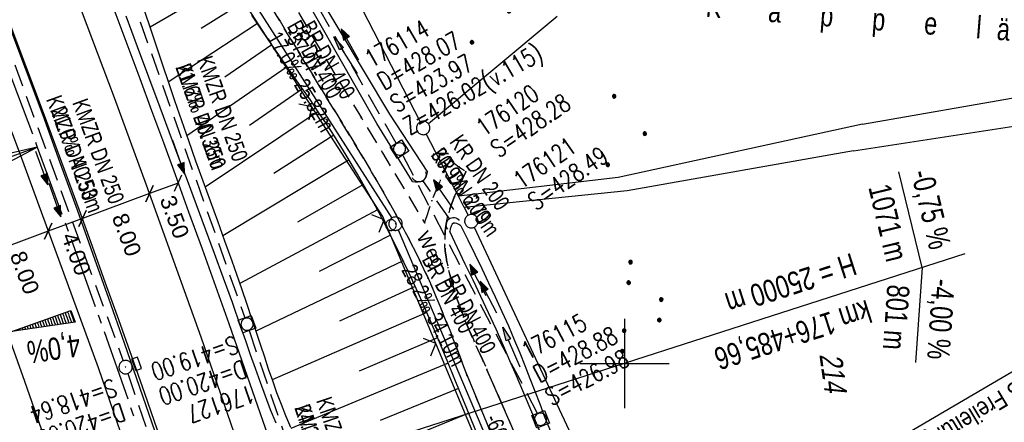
# Model space of a CAD drawing. Extents: x 508886 to 509272, y 449452 to 450225.
# Tile 41 of 45: x 509032 to 509142, y 450093 to 450138. Entities that reach past the tile are written whole.
import ezdxf
from ezdxf.enums import TextEntityAlignment as Align

# ---------------------------------------------------------------- set-up
doc = ezdxf.new("R2010")
doc.units = 0
doc.header["$LTSCALE"] = 10
doc.header["$MEASUREMENT"] = 0
for name, pattern in [('ACHSE', [5.5, 4, -0.5, 0.5, -0.5]), ('AUSGEZOGEN', [0]), ('LT00', [0]), ('LT11', [0.3, 0.2, -0.1]), ('STRICHLINIE2', [0.375, 0.25, -0.125])]:
    doc.linetypes.add(name, pattern=pattern)
doc.layers.get('0').update_dxf_attribs({"linetype": 'LT00'})
for name, color, linetype in [('--EK_FBR', 250, 'LT00'), ('--EK_Halt-Pfeil', 4, 'LT00'), ('--EK_Haltung', 7, 'STRICHLINIE2'), ('--EK_Haltung-Text', 140, 'LT00'), ('--EK_Schacht-Text', 5, 'LT00'), ('--EL_DFK_AB_L', 21, 'LT00'), ('--EL_DFK_AB_P', 7, 'LT00'), ('--EL_Halt-Pfeil', 4, 'LT00'), ('--EL_Haltung', 182, 'STRICHLINIE2'), ('--EL_Haltung-Text', 182, 'LT00'), ('-AX-093', 35, 'ACHSE'), ('-EL-93-1', 250, 'LT00'), ('-GRA-40O', 11, 'Continuous'), ('-QUE-40W', 11, 'Continuous'), ('ABSTAND', 8, 'LT00'), ('BEMAßUNG', 255, 'Continuous'), ('DFK_AB_L', 21, 'LT00'), ('DFK_AB_P', 7, 'LT00'), ('DFK_BES-NAME', 255, 'LT00'), ('DFK_FLUR_NR', 250, 'LT00'), ('DFK_GZPKT', 250, 'LT00'), ('DFK_KATASTER', 250, 'LT00'), ('DFK_NUTZUNG', 250, 'LT00'), ('DFK_VERMPKT', 252, 'LT00'), ('FELDWEG_TEXT', 250, 'Continuous'), ('PFEIL', 140, 'AUSGEZOGEN'), ('STROM_FREILTG', 80, 'STROMFREILEITUNG'), ('STROM_TEXT', 80, 'Continuous'), ('V123_AFBR_BAB', 250, 'LT00'), ('V123_BOESCH', 250, 'LT00'), ('V123_BOSCHUNG', 250, 'LT00'), ('V123_FELDWEG', 250, 'LT11'), ('V123_GRABEN', 250, 'LT00'), ('V123_H_BORD', 8, 'LT00'), ('V123_KA_MULD', 182, 'LT00'), ('V123_KA_PRUF', 182, 'LT00'), ('V123_LD_MARK', 250, 'LT00'), ('V123_RASTER', 250, 'LT00'), ('V123_SINKK', 182, 'LT00'), ('V123_UK_DURCH', 182, 'LT00'), ('V123_ZAUN', 40, 'LT00'), ('WASSERLTG_TEXT', 130, 'Continuous')]:
    doc.layers.add(name, color=color, linetype=linetype)
doc.styles.add('Arial', font='ARIAL.TTF')
doc.styles.add('Beschrift', font='ARIAL.TTF')
doc.styles.add('Haltungsbeschriftung', font='ARIAL.TTF', dxfattribs={"width": 0.75})
doc.styles.add('schachtbeschriftung', font='romans.shx', dxfattribs={"width": 0.75, "height": 2})
doc.styles.get("Standard").update_dxf_attribs({"font": 'ARIAL.TTF'})
doc.styles.add('Strom', font='txt-alt.shx')
doc.styles.add('Versorgungsltg', font='ARIAL.TTF', dxfattribs={"width": 0.8, "height": 2})
doc.linetypes.add('STROMFREILEITUNG', pattern='A,12.7,-5.5,["xx",Strom,S=2.5,R=0,X=-2.6,Y=-0.85],-4.35', length=22.55)

# ---------------------------------------------------------------- blocks, each defined once
blk = doc.blocks.new('SYMB7010')
at = {"color": 0, "linetype": 'ByBlock'}
for points in [[(-0.031408, 0.499213), (-0.093728, 0.49134), (-0.15457, 0.475719), (-0.212975, 0.452595), (-0.268021, 0.422333), (-0.31884, 0.385411), (-0.36463, 0.342411), (-0.40467, 0.29401), (-0.438329, 0.240973), (-0.465074, 0.184136), (-0.484486, 0.124395), (-0.496256, 0.062692), (-0.5002, 0)], [(-0.5002, 0), (-0.496256, -0.062692), (-0.484486, -0.124395), (-0.465075, -0.184136), (-0.438329, -0.240973), (-0.404671, -0.29401), (-0.36463, -0.342411), (-0.31884, -0.385411), (-0.268021, -0.422333), (-0.212975, -0.452595), (-0.154571, -0.475719), (-0.093728, -0.49134), (-0.031408, -0.499213), (0.031408, -0.499213)], [(0.5002, 0), (0.496256, 0.062692), (0.484485, 0.124395), (0.465074, 0.184136), (0.438329, 0.240973), (0.40467, 0.29401), (0.36463, 0.342411), (0.31884, 0.385411), (0.268021, 0.422333), (0.212975, 0.452595), (0.15457, 0.475719), (0.093728, 0.49134), (0.031408, 0.499213), (-0.031408, 0.499213)], [(0.031408, -0.499213), (0.093728, -0.491341), (0.15457, -0.475719), (0.212975, -0.452595), (0.268021, -0.422333), (0.31884, -0.385411), (0.36463, -0.342411), (0.404671, -0.294011), (0.438329, -0.240974), (0.465075, -0.184136), (0.484486, -0.124395), (0.496256, -0.062692), (0.500201, 0)]]:
    blk.add_lwpolyline(points, dxfattribs=at)
blk = doc.blocks.new('Ackerland3')
at = {"layer": 'DFK_NUTZUNG', "color": 0, "linetype": 'ByBlock'}
for p, q in [((-0.15, 2.66), (-0.15, 2.4)), ((-0.1, 2.36), (-0.1, 2.7)), ((-0.05, 2.72), (-0.05, 2.34)), ((0, 2.33), (0, 2.73)), ((0.05, 2.72), (0.05, 2.34)), ((0.1, 2.36), (0.1, 2.7)), ((0.15, 2.66), (0.15, 2.4)), ((0.2, 2.53), (0.2, 2.53)), ((-3.95, -1.44), (-3.95, -1.1)), ((-3.9, -1.07), (-3.9, -1.46)), ((-3.85, -1.46), (-3.85, -1.07)), ((-3.8, -1.07), (-3.8, -1.46)), ((-3.75, -1.44), (-3.75, -1.1)), ((3.75, -1.44), (3.75, -1.1)), ((3.8, -1.07), (3.8, -1.46)), ((3.85, -1.46), (3.85, -1.07)), ((3.9, -1.07), (3.9, -1.46)), ((3.95, -1.44), (3.95, -1.1)), ((-4, -1.14), (-4, -1.4)), ((-3.7, -1.14), (-3.7, -1.4)), ((-3.65, -1.27), (-3.65, -1.26)), ((3.7, -1.14), (3.7, -1.4)), ((4, -1.14), (4, -1.4)), ((4.05, -1.27), (4.05, -1.26))]:
    blk.add_line(p, q, dxfattribs=at)
for points in [[(0.2, 2.53), (0.18, 2.62), (0.12, 2.69), (0.04, 2.73), (-0.04, 2.73), (-0.12, 2.69), (-0.18, 2.62), (-0.2, 2.53), (-0.18, 2.45), (-0.12, 2.38), (-0.04, 2.34), (0.04, 2.34), (0.12, 2.38), (0.18, 2.45), (0.2, 2.53)], [(-3.65, -1.27), (-3.67, -1.18), (-3.73, -1.11), (-3.81, -1.07), (-3.89, -1.07), (-3.97, -1.11), (-4.03, -1.18), (-4.05, -1.27)], [(4.05, -1.27), (4.03, -1.18), (3.97, -1.11), (3.89, -1.07), (3.81, -1.07), (3.73, -1.11), (3.67, -1.18), (3.65, -1.27)], [(-4.05, -1.27), (-4.03, -1.35), (-3.97, -1.42), (-3.89, -1.46), (-3.81, -1.46), (-3.73, -1.42), (-3.67, -1.35), (-3.65, -1.27)], [(3.65, -1.27), (3.67, -1.35), (3.73, -1.42), (3.81, -1.46), (3.89, -1.46), (3.97, -1.42), (4.03, -1.35), (4.05, -1.27)]]:
    blk.add_lwpolyline(points, dxfattribs=at)
blk = doc.blocks.new('SYMB7111')
at = {"color": 0, "linetype": 'ByBlock'}
for p, q in [((-0.13, 0.202919), (-0.13, 0.177081)), ((-0.125, 0.172895), (-0.125, 0.207105)), ((-0.12, 0.209164), (-0.12, 0.170836)), ((-0.115, 0.170204), (-0.115, 0.209796)), ((-0.11, 0.209164), (-0.11, 0.170836)), ((-0.105, 0.172895), (-0.105, 0.207105)), ((-0.1, 0.202919), (-0.1, 0.177081)), ((-0.095, 0.189874), (-0.095, 0.190146)), ((0.1, 0.202919), (0.1, 0.177081)), ((0.105, 0.172895), (0.105, 0.207105)), ((0.11, 0.209164), (0.11, 0.170836)), ((0.115, 0.170204), (0.115, 0.209796)), ((0.12, 0.209164), (0.12, 0.170836)), ((0.125, 0.172895), (0.125, 0.207105)), ((0.13, 0.202919), (0.13, 0.177081)), ((0.135, 0.189874), (0.135, 0.190146)), ((-0.515, -0.177081), (-0.515, -0.202919)), ((-0.51, -0.207105), (-0.51, -0.172895)), ((-0.505, -0.170836), (-0.505, -0.209164)), ((-0.5, -0.209796), (-0.5, -0.170204)), ((-0.495, -0.170836), (-0.495, -0.209164)), ((-0.49, -0.207105), (-0.49, -0.172895)), ((-0.485, -0.177081), (-0.485, -0.202919)), ((-0.48, -0.190126), (-0.48, -0.189854)), ((-0.285, -0.177081), (-0.285, -0.202919)), ((-0.28, -0.207105), (-0.28, -0.172895)), ((-0.275, -0.170836), (-0.275, -0.209164)), ((-0.27, -0.209796), (-0.27, -0.170204)), ((-0.265, -0.170836), (-0.265, -0.209164)), ((-0.26, -0.207105), (-0.26, -0.172895)), ((-0.255, -0.177081), (-0.255, -0.202919)), ((-0.25, -0.190126), (-0.25, -0.189854)), ((0.255, -0.177081), (0.255, -0.202919)), ((0.26, -0.207105), (0.26, -0.172895)), ((0.265, -0.170836), (0.265, -0.209164)), ((0.27, -0.209796), (0.27, -0.170204)), ((0.275, -0.170836), (0.275, -0.209164)), ((0.28, -0.207105), (0.28, -0.172895)), ((0.285, -0.177081), (0.285, -0.202919)), ((0.29, -0.190126), (0.29, -0.189854)), ((0.485, -0.177081), (0.485, -0.202919)), ((0.49, -0.207105), (0.49, -0.172895)), ((0.495, -0.170836), (0.495, -0.209164)), ((0.5, -0.209796), (0.5, -0.170204)), ((0.505, -0.170836), (0.505, -0.209164)), ((0.51, -0.207105), (0.51, -0.172895)), ((0.515, -0.177081), (0.515, -0.202919)), ((0.52, -0.190126), (0.52, -0.189854))]:
    blk.add_line(p, q, dxfattribs=at)
for points in [[(-0.095, 0.19), (-0.096981, 0.198678), (-0.10253, 0.205637), (-0.11055, 0.209499), (-0.11945, 0.209499), (-0.12747, 0.205637), (-0.133019, 0.198678), (-0.135, 0.19), (-0.133019, 0.181322), (-0.12747, 0.174363), (-0.11945, 0.170501), (-0.11055, 0.170501), (-0.10253, 0.174363), (-0.096981, 0.181322), (-0.095, 0.19)], [(0.135, 0.19), (0.133019, 0.198678), (0.12747, 0.205637), (0.11945, 0.209499), (0.11055, 0.209499), (0.10253, 0.205637), (0.096981, 0.198678), (0.095, 0.19), (0.096981, 0.181322), (0.10253, 0.174363), (0.11055, 0.170501), (0.11945, 0.170501), (0.12747, 0.174363), (0.133019, 0.181322), (0.135, 0.19)], [(-0.48, -0.19), (-0.481981, -0.181322), (-0.48753, -0.174363), (-0.49555, -0.170501), (-0.50445, -0.170501), (-0.51247, -0.174363), (-0.518019, -0.181322), (-0.52, -0.19), (-0.518019, -0.198678), (-0.51247, -0.205637), (-0.50445, -0.209499), (-0.49555, -0.209499), (-0.48753, -0.205637), (-0.481981, -0.198678), (-0.48, -0.19)], [(-0.25, -0.19), (-0.251981, -0.181322), (-0.25753, -0.174363), (-0.26555, -0.170501), (-0.27445, -0.170501), (-0.28247, -0.174363), (-0.288019, -0.181322), (-0.29, -0.19), (-0.288019, -0.198678), (-0.28247, -0.205637), (-0.27445, -0.209499), (-0.26555, -0.209499), (-0.25753, -0.205637), (-0.251981, -0.198678), (-0.25, -0.19)], [(0.29, -0.19), (0.288019, -0.181322), (0.28247, -0.174363), (0.27445, -0.170501), (0.26555, -0.170501), (0.25753, -0.174363), (0.251981, -0.181322), (0.25, -0.19), (0.251981, -0.198678), (0.25753, -0.205637), (0.26555, -0.209499), (0.27445, -0.209499), (0.28247, -0.205637), (0.288019, -0.198678), (0.29, -0.19)], [(0.52, -0.19), (0.518019, -0.181322), (0.51247, -0.174363), (0.50445, -0.170501), (0.49555, -0.170501), (0.48753, -0.174363), (0.481981, -0.181322), (0.48, -0.19), (0.481981, -0.198678), (0.48753, -0.205637), (0.49555, -0.209499), (0.50445, -0.209499), (0.51247, -0.205637), (0.518019, -0.198678), (0.52, -0.19)]]:
    blk.add_lwpolyline(points, dxfattribs=at)
blk = doc.blocks.new('SYMB0003')
at = {"color": 0, "linetype": 'ByBlock'}
for p, q in [((-0.015712, 0), (0.010166, 0.012015)), ((0, -0.021257), (-0.015712, 0)), ((0.010166, 0.012015), (0, -0.021257))]:
    blk.add_line(p, q, dxfattribs=at)
for points in [[(-0.031395, 0.499013), (-0.093691, 0.491144), (-0.154509, 0.475528), (-0.21289, 0.452414), (-0.267913, 0.422164), (-0.318712, 0.385257), (-0.364484, 0.342274), (-0.404509, 0.293893), (-0.438154, 0.240877), (-0.464888, 0.184062), (-0.484292, 0.124345), (-0.496058, 0.062667), (-0.5, 0)], [(-0.5, 0), (-0.496058, -0.062667), (-0.484292, -0.124345), (-0.464888, -0.184062), (-0.438154, -0.240877), (-0.404509, -0.293893), (-0.364485, -0.342274), (-0.318712, -0.385257), (-0.267914, -0.422164), (-0.21289, -0.452414), (-0.154509, -0.475529), (-0.093691, -0.491144), (-0.031395, -0.499014), (0.031395, -0.499014)], [(0.5, 0), (0.496057, 0.062667), (0.484292, 0.124345), (0.464888, 0.184062), (0.438153, 0.240877), (0.404509, 0.293893), (0.364484, 0.342274), (0.318712, 0.385257), (0.267913, 0.422164), (0.21289, 0.452414), (0.154509, 0.475528), (0.093691, 0.491144), (0.031395, 0.499013), (-0.031395, 0.499013)], [(0.031395, -0.499014), (0.093691, -0.491144), (0.154509, -0.475529), (0.21289, -0.452414), (0.267914, -0.422164), (0.318712, -0.385257), (0.364485, -0.342274), (0.404509, -0.293893), (0.438154, -0.240877), (0.464889, -0.184062), (0.484292, -0.124345), (0.496058, -0.062667), (0.5, 0)]]:
    blk.add_lwpolyline(points, dxfattribs=at)
blk = doc.blocks.new('SYMB18')
at = {"color": 0, "linetype": 'ByBlock'}
for p, q in [((1, 0.13), (0, 0)), ((0.923077, 0.12), (1, 0.12)), ((0.000669, 0), (1, 0)), ((0.307692, 0.04), (1, 0.04)), ((0.615385, 0.08), (1, 0.08)), ((0.307692, -0.04), (1, -0.04)), ((0.615385, -0.08), (1, -0.08)), ((0.923077, -0.12), (1, -0.12))]:
    blk.add_line(p, q, dxfattribs=at)
at = {"color": 0, "linetype": 'ByBlock', "flags": 128}
blk.add_lwpolyline([(0, 0), (1, -0.13), (1, 0.13)], dxfattribs=at)
blk = doc.blocks.new('SYMB0011')
at = {"color": 0, "linetype": 'ByBlock'}
for p, q in [((0.5, 0), (-0.5, 0)), ((0, 0.5), (0, -0.5))]:
    blk.add_line(p, q, dxfattribs=at)
blk = doc.blocks.new('SYMB0024')
at = {"color": 0, "linetype": 'ByBlock'}
for p, q in [((-0.5, 0.5), (0, 0)), ((0, 0), (0.5, 0.5))]:
    blk.add_line(p, q, dxfattribs=at)
blk = doc.blocks.new('_Oblique')
at = {"color": 0, "linetype": 'ByBlock', "lineweight": -2}
blk.add_line((-0.5, -0.5), (0.5, 0.5), dxfattribs=at)
blk = doc.blocks.new('Pfreil3')
at = {"layer": 'PFEIL'}
blk.add_hatch(color=256, dxfattribs=at).paths.add_polyline_path([(-1.55, 0.27), (-1.55, -0.27), (0, 0)])
for p, q in [((-1.55, 0), (-4.83, 0)), ((-1.55, -0.27), (-1.55, 0.27)), ((-1.55, 0.27), (0, 0)), ((0, 0), (-1.55, -0.27))]:
    blk.add_line(p, q, dxfattribs=at)
blk = doc.blocks.new('SYMB1210')
at = {"color": 0, "linetype": 'ByBlock'}
blk.add_line((0.018815, -0.179014), (0.055623, -0.17119), dxfattribs=at)
for points in [[(-0.2, -0.2), (-0.2, 0.2), (0.2, 0.2), (0.2, -0.2), (-0.2, -0.2)], [(0.018815, 0.179014), (-0.018815, 0.179014), (-0.055623, 0.17119), (-0.09, 0.155885), (-0.120444, 0.133766), (-0.145623, 0.105801), (-0.164438, 0.073213), (-0.176067, 0.037424), (-0.18, 0)], [(-0.18, 0), (-0.176067, -0.037424), (-0.164438, -0.073213), (-0.145623, -0.105801), (-0.120444, -0.133766), (-0.09, -0.155885), (-0.055623, -0.17119), (-0.018815, -0.179014), (0.018815, -0.179014)], [(0.18, 0), (0.176067, 0.037424), (0.164438, 0.073213), (0.145623, 0.105801), (0.120444, 0.133766), (0.09, 0.155885), (0.055623, 0.17119), (0.018815, 0.179014)], [(0.055623, -0.17119), (0.09, -0.155885), (0.120444, -0.133766), (0.145623, -0.105801), (0.164438, -0.073213), (0.176067, -0.037424), (0.18, 0)]]:
    blk.add_lwpolyline(points, dxfattribs=at)
blk = doc.blocks.new('SYMB0652')
at = {"color": 0, "linetype": 'ByBlock'}
blk.add_lwpolyline([(-0.15, -0.075), (0.15, -0.075), (0.15, 0.075), (-0.15, 0.075), (-0.15, -0.075)], dxfattribs=at)
blk = doc.blocks.new('SYMB1107')
at = {"color": 0, "linetype": 'ByBlock'}
for points in [[(-0.2, 0), (-0.196157, 0.039018), (-0.184776, 0.076537), (-0.166294, 0.111114), (-0.141421, 0.141421), (-0.111114, 0.166294), (-0.076537, 0.184776), (-0.039018, 0.196157), (0, 0.2)], [(0, 0.2), (0.039018, 0.196157), (0.076537, 0.184776), (0.111114, 0.166294), (0.141421, 0.141421), (0.166294, 0.111114), (0.184776, 0.076537), (0.196157, 0.039018), (0.2, 0)]]:
    blk.add_lwpolyline(points, dxfattribs=at)
blk = doc.blocks.new('SYMB0070')
at = {"color": 0, "linetype": 'ByBlock'}
for p, q in [((-0.5, 0), (0.2, 0)), ((0.5, 0), (0.2, 0.1)), ((0.2, 0.1), (0.2, 0)), ((0.468, 0), (0.21, 0.086)), ((0.21, 0.086), (0.21, -0.086)), ((0.21, -0.086), (0.468, 0)), ((0.22, -0.072), (0.437, 0)), ((0.23, -0.058), (0.405, 0)), ((0.24, -0.045), (0.374, 0)), ((0.342, 0), (0.25, 0.031)), ((0.25, 0.031), (0.25, -0.031)), ((0.25, -0.031), (0.342, 0)), ((0.26, -0.017), (0.31, 0)), ((0.27, -0.003), (0.279, 0))]:
    blk.add_line(p, q, dxfattribs=at)
for points in [[(0.2, 0), (0.2, -0.1), (0.5, 0)], [(0.437, 0), (0.22, 0.072), (0.22, -0.072)], [(0.405, 0), (0.23, 0.058), (0.23, -0.058)], [(0.374, 0), (0.24, 0.045), (0.24, -0.045)], [(0.31, 0), (0.26, 0.017), (0.26, -0.017)], [(0.279, 0), (0.27, 0.003), (0.27, -0.003)]]:
    blk.add_lwpolyline(points, dxfattribs=at)

msp = doc.modelspace()

# ---------------------------------------------------------------- hatches: boundary and pattern name
at = {"layer": '-QUE-40W'}
h = msp.add_hatch(dxfattribs=at)
h.set_pattern_fill('LT_0', color=256, scale=0.3, angle=-70.3981, style=0, pattern_type=2)
h.set_pattern_definition([(289.60189485, (0.71883, 0.34256), (0.28261390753, 0.1006448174), [0.3])])
h.paths.add_polyline_path([(509031.54, 450103.58), (509038.14, 450105.92), (509038.61, 450104.61)])

# ---------------------------------------------------------------- linework, layer by layer
at = {"layer": '--EK_FBR', "linetype": 'LT11', "flags": 128}
for points in [[(509078.76, 450212.3), (509078.41, 450211.74), (509077.85, 450210.93), (509077.24, 450210.14), (509076.6, 450209.39), (509075.91, 450208.66), (509075.2, 450207.96), (509074.39, 450207.22), (509073.56, 450206.52), (509072.7, 450205.85), (509071.83, 450205.2), (509070.95, 450204.56), (509070.07, 450203.94), (509069.18, 450203.31), (509068.3, 450202.68), (509067.43, 450202.05), (509066.57, 450201.39), (509065.73, 450200.72), (509064.68, 450199.8), (509063.66, 450198.84), (509062.67, 450197.84), (509061.72, 450196.81), (509060.8, 450195.74), (509059.91, 450194.65), (509059.04, 450193.53), (509058.19, 450192.39), (509057.28, 450191.1), (509056.39, 450189.79), (509055.54, 450188.45), (509054.73, 450187.1), (509053.97, 450185.72), (509053.26, 450184.32), (509052.6, 450182.89), (509052, 450181.44), (509051.46, 450179.97), (509050.95, 450178.35), (509050.53, 450176.7), (509050.18, 450175.03), (509049.92, 450173.34), (509049.74, 450171.64), (509049.64, 450169.94), (509049.63, 450168.23), (509049.72, 450166.44), (509049.89, 450164.66), (509050.15, 450162.89), (509050.5, 450161.14), (509050.94, 450159.4), (509051.45, 450157.69), (509052.04, 450156), (509052.53, 450154.74), (509053.07, 450153.5), (509053.64, 450152.26), (509054.23, 450151.05), (509054.85, 450149.84), (509055.49, 450148.64), (509056.15, 450147.45), (509056.49, 450146.84), (509056.82, 450146.27), (509057.97, 450144.25), (509059.14, 450142.25), (509060.32, 450140.26), (509061.51, 450138.27), (509062.71, 450136.29), (509063.92, 450134.31), (509065.13, 450132.33), (509066.34, 450130.36), (509067.55, 450128.38), (509068.76, 450126.4), (509069.76, 450124.75), (509070.76, 450123.09), (509071.74, 450121.43), (509072.71, 450119.77), (509073.67, 450118.09), (509074.6, 450116.4), (509075.51, 450114.7), (509076.39, 450112.99), (509077.24, 450111.26), (509078.05, 450109.52), (509078.73, 450107.99), (509079.38, 450106.44), (509080.01, 450104.89), (509080.63, 450103.33), (509081.23, 450101.77), (509081.82, 450100.2), (509082.41, 450098.63), (509089.18, 450082.24), (509097.57, 450063.22)], [(509081.9, 450212.74), (509081.8, 450212.55), (509081.28, 450211.68), (509080.72, 450210.84), (509080.11, 450210.03), (509079.47, 450209.25), (509078.79, 450208.49), (509078.1, 450207.75), (509077.38, 450207.03), (509076.65, 450206.33), (509075.7, 450205.44), (509074.74, 450204.57), (509073.78, 450203.71), (509072.81, 450202.86), (509071.84, 450202.02), (509070.88, 450201.17), (509069.92, 450200.32), (509068.96, 450199.46), (509068.02, 450198.59), (509066.38, 450197.01), (509064.78, 450195.39), (509063.23, 450193.71), (509061.71, 450192), (509060.23, 450190.24), (509059.41, 450189.23), (509058.61, 450188.2), (509057.83, 450187.16), (509057.07, 450186.1), (509056.35, 450185.02), (509055.67, 450183.92), (509055.04, 450182.8), (509054.45, 450181.66), (509053.92, 450180.49), (509053.45, 450179.3), (509053.02, 450178), (509052.67, 450176.67), (509052.39, 450175.33), (509052.17, 450173.96), (509052.03, 450172.59), (509051.95, 450171.21), (509051.94, 450169.83), (509051.99, 450168.44), (509052.1, 450166.96), (509052.29, 450165.49), (509052.54, 450164.02), (509052.85, 450162.57), (509053.21, 450161.13), (509053.62, 450159.7), (509054.08, 450158.29), (509054.58, 450156.9), (509055.14, 450155.47), (509055.74, 450154.07), (509056.37, 450152.68), (509057.02, 450151.3), (509057.71, 450149.93), (509058.4, 450148.57), (509058.74, 450147.93), (509059.12, 450147.22), (509060.33, 450144.98), (509061.56, 450142.76), (509062.82, 450140.55), (509064.09, 450138.36), (509065.37, 450136.17), (509066.67, 450133.99), (509067.98, 450131.81), (509069.29, 450129.63), (509070.6, 450127.46), (509072.96, 450123.54), (509075.32, 450119.63), (509077.67, 450115.71)], [(509077.67, 450115.71), (509077.94, 450116.53), (509078.21, 450117.36), (509078.5, 450118.18), (509078.95, 450119.33), (509079.44, 450120.47), (509079.79, 450121.24), (509080.16, 450122.01), (509080.53, 450122.78)], [(509080.53, 450122.78), (509081.01, 450122.38), (509081.51, 450122), (509081.89, 450121.72), (509082.28, 450121.45)], [(509100.18, 450064.53), (509091.7, 450083.14), (509084.64, 450099.31), (509084.13, 450100.43), (509083.62, 450101.54), (509083.12, 450102.66), (509082.63, 450103.78), (509082.16, 450104.91), (509081.72, 450106.05), (509081.31, 450107.19), (509080.93, 450108.35), (509080.59, 450109.52), (509080.3, 450110.7), (509080.17, 450111.31), (509080.06, 450111.93), (509079.98, 450112.54), (509079.93, 450113.17), (509079.92, 450113.98), (509079.97, 450114.79), (509080.08, 450115.59), (509080.25, 450116.39), (509080.45, 450117.14), (509080.7, 450117.88), (509080.98, 450118.6), (509081.28, 450119.32), (509081.6, 450120.03), (509081.94, 450120.74), (509082.28, 450121.45)]]:
    msp.add_lwpolyline(points, dxfattribs=at)
at = {"layer": '--EK_FBR', "color": 2}
for points in [[(509047.82, 450092.52), (509046.39, 450096.65), (509044.95, 450100.77), (509043.49, 450104.88), (509042.02, 450108.99), (509040.54, 450113.09), (509039.05, 450117.2), (509037.13, 450122.47), (509035.18, 450127.73), (509033.22, 450132.99), (509031.24, 450138.24), (509028.42, 450145.62), (509025.55, 450152.98), (509022.65, 450160.33), (509019.72, 450167.67), (509017.45, 450173.24), (509015.17, 450178.81), (509012.87, 450184.37), (509010.55, 450189.92), (509008.22, 450195.47), (509006.26, 450200.07), (509005.42, 450202.06)], [(509001.11, 450201.45), (509005.02, 450192.36), (509014.64, 450169.34), (509023.84, 450146.17), (509032.45, 450123.39), (509041.17, 450099.53), (509049.07, 450076.52), (509056.66, 450053.16), (509058.35, 450047.72), (509061.13, 450038.52), (509064.18, 450028.14), (509069.86, 450008.28), (509076.49, 449984.15), (509082.45, 449960.87), (509088.1, 449936.68)]]:
    msp.add_lwpolyline(points, dxfattribs=at)
at = {"layer": '--EK_FBR'}
msp.add_lwpolyline([(509032.25, 450167.19), (509034.2, 450162.29), (509036.13, 450157.39), (509038.04, 450152.47), (509039.94, 450147.56), (509041.81, 450142.63), (509043.16, 450139.05), (509044.5, 450135.47), (509045.83, 450131.89), (509047.15, 450128.3), (509048.47, 450124.71), (509049.78, 450121.12), (509051.29, 450116.96), (509052.8, 450112.8), (509054.3, 450108.64), (509055.78, 450104.47), (509057.25, 450100.3), (509058.71, 450096.12), (509060.15, 450091.94)], dxfattribs=at)
at = {"layer": '--EK_Haltung'}
for p, q in [((509074.49, 450124.63), (509062.43, 450145.75)), ((509044.63, 450141.74), (509057.57, 450105.1)), ((509030.57, 450136.94), (509043.99, 450100.28)), ((509090.29, 450094.41), (509075.21, 450123.31)), ((509080.47, 450116.13), (509077.46, 450120.48)), ((509058.06, 450103.68), (509070.48, 450066.92)), ((509044.49, 450098.87), (509056.77, 450062.75))]:
    msp.add_line(p, q, dxfattribs=at)
at = {"layer": '--EL_DFK_AB_L'}
for p, q in [((509054.83, 450146.21), (509074.02, 450116.26)), ((509074.71, 450114.94), (509097.65, 450060.82))]:
    msp.add_line(p, q, dxfattribs=at)
at = {"layer": '--EL_Haltung'}
for p, q in [((509074.49, 450124.63), (509062.43, 450145.75)), ((509044.63, 450141.74), (509057.57, 450105.1)), ((509030.57, 450136.94), (509043.99, 450100.28)), ((509090.29, 450094.41), (509075.21, 450123.31)), ((509080.47, 450116.13), (509077.46, 450120.48)), ((509058.06, 450103.68), (509070.48, 450066.92)), ((509044.49, 450098.87), (509056.77, 450062.75))]:
    msp.add_line(p, q, dxfattribs=at)
at = {"layer": '-AX-093', "ltscale": 0.2}
msp.add_lwpolyline([(509003.35, 450201.77), (509006.58, 450194.2), (509010.82, 450184.09), (509014.99, 450173.96), (509019.1, 450163.81), (509023.15, 450153.62), (509027.12, 450143.41), (509031.03, 450133.17), (509034.38, 450124.19), (509038.15, 450113.9), (509041.84, 450103.58), (509045.46, 450093.24)], dxfattribs=at)
at = {"layer": '-GRA-40O'}
for q in [(509130.69, 450121.44), (509132.55, 450100.11)]:
    msp.add_line((509133.28, 450110.72), q, dxfattribs=at)
at = {"layer": '-GRA-40O', "flags": 128}
msp.add_lwpolyline([(509138.04, 450112.26), (509069.75, 450090.25), (509076.2, 450070.23), (509060.61, 450065.2)], dxfattribs=at)
at = {"layer": '-QUE-40W', "flags": 128}
msp.add_lwpolyline([(509038.61, 450104.61), (509031.54, 450103.58), (509038.14, 450105.92), (509038.61, 450104.61)], dxfattribs=at)
at = {"layer": 'BEMAßUNG'}
for p, q in [((509050.13, 450120.18), (509046.92, 450118.99)), ((509046.92, 450118.99), (509039.42, 450116.21)), ((509039.42, 450116.21), (509035.6, 450114.79)), ((509035.6, 450114.79), (509027.95, 450111.95))]:
    msp.add_line(p, q, dxfattribs=at)
at = {"layer": 'DFK_AB_L'}
for p, q in [((509054.83, 450146.21), (509074.02, 450116.26)), ((509074.71, 450114.94), (509097.65, 450060.82))]:
    msp.add_line(p, q, dxfattribs=at)
at = {"layer": 'DFK_KATASTER'}
for p, q in [((509068.61, 450143.68), (509077.17, 450127.01)), ((509092.48, 450138.81), (509078.09, 450126.82)), ((509126.62, 450126.77), (509154.93, 450131.74)), ((509125.62, 450123.79), (509157.91, 450128.76)), ((509126.62, 450126.77), (509099.3, 450120.81)), ((509081.45, 450118.7), (509077.85, 450125.67)), ((509125.62, 450123.79), (509100.29, 450119.32)), ((509099.3, 450120.81), (509081.45, 450118.7)), ((509082.09, 450117.46), (509081.45, 450118.7)), ((509100.29, 450119.32), (509082.09, 450117.46)), ((509082.09, 450117.46), (509082.55, 450116.58)), ((509083.21, 450115.23), (509106.25, 450065.86))]:
    msp.add_line(p, q, dxfattribs=at)
at = {"layer": 'STROM_FREILTG', "ltscale": 0.05, "flags": 128}
msp.add_lwpolyline([(508916.31, 449965.1), (508945.34, 449982.91), (509154.74, 450105.78), (509184.23, 450121.69)], dxfattribs=at)
at = {"layer": 'V123_AFBR_BAB', "color": 0}
for points in [[(509047.82, 450092.52), (509046.39, 450096.65), (509044.95, 450100.77), (509043.49, 450104.88), (509042.02, 450108.99), (509040.54, 450113.09), (509039.05, 450117.2), (509037.13, 450122.47), (509035.18, 450127.73), (509033.22, 450132.99), (509031.24, 450138.24), (509028.42, 450145.62), (509025.55, 450152.98), (509022.65, 450160.33), (509019.72, 450167.67), (509017.45, 450173.24), (509015.17, 450178.81), (509012.87, 450184.37), (509010.55, 450189.92), (509008.22, 450195.47), (509006.26, 450200.07), (509005.42, 450202.06)], [(509001.11, 450201.45), (509005.02, 450192.36), (509014.64, 450169.34), (509023.84, 450146.17), (509032.45, 450123.39), (509041.17, 450099.53), (509049.07, 450076.52), (509056.66, 450053.16), (509058.35, 450047.72), (509061.13, 450038.52), (509064.18, 450028.14), (509069.86, 450008.28), (509076.49, 449984.15), (509082.45, 449960.87), (509088.1, 449936.68)]]:
    msp.add_lwpolyline(points, dxfattribs=at)
at = {"layer": 'V123_AFBR_BAB'}
for points in [[(509032.25, 450167.19), (509034.2, 450162.29), (509036.13, 450157.39), (509038.04, 450152.47), (509039.94, 450147.56), (509041.81, 450142.63), (509043.16, 450139.05), (509044.5, 450135.47), (509045.83, 450131.89), (509047.15, 450128.3), (509048.47, 450124.71), (509049.78, 450121.12), (509051.29, 450116.96), (509052.8, 450112.8), (509054.3, 450108.64), (509055.78, 450104.47), (509057.25, 450100.3), (509058.71, 450096.12), (509060.15, 450091.94)], [(509082.41, 450098.63), (509089.18, 450082.24), (509097.57, 450063.22)], [(509100.18, 450064.53), (509091.7, 450083.14), (509084.64, 450099.31)]]:
    msp.add_lwpolyline(points, dxfattribs=at)
at = {"layer": 'V123_BOESCH'}
msp.add_lwpolyline([(509083.7, 450091.71), (509082.38, 450094.96), (509081.05, 450098.21), (509080.25, 450100.15), (509079.44, 450102.1), (509078.62, 450104.04), (509077.79, 450105.97), (509076.93, 450107.9), (509075.9, 450110.16), (509074.83, 450112.4), (509073.72, 450114.62), (509072.58, 450116.83), (509071.4, 450119.01), (509070.17, 450121.17), (509068.9, 450123.31), (509067.59, 450125.41), (509066.69, 450126.79), (509065.78, 450128.15), (509064.86, 450129.51), (509063.92, 450130.86), (509062.98, 450132.21), (509062.05, 450133.55), (509061.11, 450134.9), (509060.18, 450136.25), (509059.26, 450137.61), (509058.36, 450138.97)], dxfattribs=at)
at = {"layer": 'V123_BOSCHUNG'}
for p, q in [((509055.96, 450142.84), (509046.98, 450137.6)), ((509057.43, 450140.43), (509052.71, 450137.47)), ((509058.98, 450138.03), (509049.02, 450131.45)), ((509060.61, 450135.63), (509055.33, 450132.02)), ((509062.3, 450133.19), (509051.1, 450125.45)), ((509064.02, 450130.72), (509058.08, 450126.63)), ((509065.77, 450128.17), (509053.16, 450119.7)), ((509067.51, 450125.53), (509060.83, 450121.24)), ((509069.22, 450122.79), (509055.11, 450114.28)), ((509070.84, 450120), (509063.45, 450115.81)), ((509072.39, 450117.18), (509057, 450108.95)), ((509073.87, 450114.34), (509065.89, 450110.3)), ((509075.28, 450111.47), (509058.82, 450103.59)), ((509076.62, 450108.59), (509068.16, 450104.74)), ((509077.9, 450105.71), (509060.63, 450098.17)), ((509079.12, 450102.86), (509070.37, 450099.15)), ((509080.3, 450100.03), (509062.73, 450092.73)), ((509081.46, 450097.21), (509072.71, 450093.63)), ((509082.6, 450094.42), (509065.24, 450087.33))]:
    msp.add_line(p, q, dxfattribs=at)
at = {"layer": 'V123_FELDWEG', "flags": 128}
for points in [[(509082.41, 450098.63), (509081.82, 450100.2), (509081.23, 450101.77), (509080.63, 450103.33), (509080.01, 450104.89), (509079.38, 450106.44), (509078.73, 450107.99), (509078.05, 450109.52), (509077.24, 450111.26), (509076.39, 450112.99), (509075.51, 450114.7), (509074.6, 450116.4), (509073.67, 450118.09), (509072.71, 450119.77), (509071.74, 450121.43), (509070.76, 450123.09), (509069.76, 450124.75), (509068.76, 450126.4), (509067.55, 450128.38), (509066.34, 450130.36), (509065.13, 450132.33), (509063.92, 450134.31), (509062.71, 450136.29), (509061.51, 450138.27), (509060.32, 450140.26), (509059.14, 450142.25), (509057.97, 450144.25), (509056.82, 450146.27), (509056.15, 450147.45), (509055.49, 450148.64), (509054.85, 450149.84), (509054.23, 450151.05), (509053.64, 450152.26), (509053.07, 450153.5), (509052.53, 450154.74), (509052.04, 450156), (509051.45, 450157.69), (509050.94, 450159.4), (509050.5, 450161.14), (509050.15, 450162.89), (509049.89, 450164.66), (509049.72, 450166.44), (509049.63, 450168.23), (509049.64, 450169.94), (509049.74, 450171.64), (509049.92, 450173.34), (509050.18, 450175.03), (509050.53, 450176.7), (509050.95, 450178.35), (509051.46, 450179.97), (509052, 450181.44), (509052.6, 450182.89), (509053.26, 450184.32), (509053.97, 450185.72), (509054.73, 450187.1), (509055.54, 450188.45), (509056.39, 450189.79), (509057.28, 450191.1), (509058.19, 450192.39), (509059.04, 450193.53), (509059.91, 450194.65), (509060.8, 450195.74), (509061.72, 450196.81), (509062.67, 450197.84), (509063.66, 450198.84), (509064.68, 450199.8), (509065.73, 450200.72), (509066.57, 450201.39), (509067.43, 450202.05), (509068.3, 450202.68), (509069.18, 450203.31), (509070.07, 450203.94), (509070.95, 450204.56), (509071.83, 450205.2), (509072.7, 450205.85), (509073.56, 450206.52), (509074.39, 450207.22), (509075.2, 450207.96), (509075.91, 450208.66), (509076.6, 450209.39), (509077.24, 450210.14), (509077.85, 450210.93), (509078.41, 450211.74), (509078.76, 450212.3)], [(509081.9, 450212.74), (509081.8, 450212.55), (509081.28, 450211.68), (509080.72, 450210.84), (509080.11, 450210.03), (509079.47, 450209.25), (509078.79, 450208.49), (509078.1, 450207.75), (509077.38, 450207.03), (509076.65, 450206.33), (509075.7, 450205.44), (509074.74, 450204.57), (509073.78, 450203.71), (509072.81, 450202.86), (509071.84, 450202.02), (509070.88, 450201.17), (509069.92, 450200.32), (509068.96, 450199.46), (509068.02, 450198.59), (509066.38, 450197.01), (509064.78, 450195.39), (509063.23, 450193.71), (509061.71, 450192), (509060.23, 450190.24), (509059.41, 450189.23), (509058.61, 450188.2), (509057.83, 450187.16), (509057.07, 450186.1), (509056.35, 450185.02), (509055.67, 450183.92), (509055.04, 450182.8), (509054.45, 450181.66), (509053.92, 450180.49), (509053.45, 450179.3), (509053.02, 450178), (509052.67, 450176.67), (509052.39, 450175.33), (509052.17, 450173.96), (509052.03, 450172.59), (509051.95, 450171.21), (509051.94, 450169.83), (509051.99, 450168.44), (509052.1, 450166.96), (509052.29, 450165.49), (509052.54, 450164.02), (509052.85, 450162.57), (509053.21, 450161.13), (509053.62, 450159.7), (509054.08, 450158.29), (509054.58, 450156.9), (509055.14, 450155.47), (509055.74, 450154.07), (509056.37, 450152.68), (509057.02, 450151.3), (509057.71, 450149.93), (509058.4, 450148.57), (509059.12, 450147.22), (509060.33, 450144.98), (509061.56, 450142.76), (509062.82, 450140.55), (509064.09, 450138.36), (509065.37, 450136.17), (509066.67, 450133.99), (509067.98, 450131.81), (509069.29, 450129.63), (509070.6, 450127.46), (509072.96, 450123.54), (509075.32, 450119.63), (509077.67, 450115.71)], [(509077.67, 450115.71), (509077.94, 450116.53), (509078.21, 450117.36), (509078.5, 450118.18), (509078.95, 450119.33), (509079.44, 450120.47), (509079.79, 450121.24), (509080.16, 450122.01), (509080.53, 450122.78)], [(509080.53, 450122.78), (509081.01, 450122.38), (509081.51, 450122), (509081.89, 450121.72), (509082.28, 450121.45)], [(509082.28, 450121.45), (509081.94, 450120.74), (509081.6, 450120.03), (509081.28, 450119.32), (509080.98, 450118.6), (509080.7, 450117.88), (509080.45, 450117.14), (509080.25, 450116.39), (509080.08, 450115.59), (509079.97, 450114.79), (509079.92, 450113.98), (509079.93, 450113.17), (509079.98, 450112.54), (509080.06, 450111.93), (509080.17, 450111.31), (509080.3, 450110.7), (509080.59, 450109.52), (509080.93, 450108.35), (509081.31, 450107.19), (509081.72, 450106.05), (509082.16, 450104.91), (509082.63, 450103.78), (509083.12, 450102.66), (509083.62, 450101.54), (509084.13, 450100.43), (509084.64, 450099.31)]]:
    msp.add_lwpolyline(points, dxfattribs=at)
at = {"layer": 'V123_GRABEN'}
for points in [[(509076.31, 450120.35), (509072.32, 450126.84), (509061.43, 450146.04)], [(509062.54, 450146.67), (509073.76, 450127.89), (509077.98, 450121.38)], [(509046.37, 450139.42), (509047.04, 450137.42), (509047.7, 450135.42), (509048.36, 450133.42), (509049.03, 450131.42), (509049.71, 450129.43), (509050.49, 450127.18), (509051.28, 450124.93), (509052.08, 450122.68), (509052.89, 450120.44), (509053.7, 450118.2), (509054.51, 450115.96), (509055.32, 450113.71), (509056.12, 450111.47), (509056.91, 450109.22), (509057.69, 450106.96), (509058.45, 450104.7), (509058.89, 450103.37), (509059.32, 450102.05), (509059.76, 450100.72), (509060.2, 450099.39), (509060.66, 450098.07), (509061.13, 450096.76), (509061.62, 450095.45), (509062.13, 450094.16), (509062.67, 450092.87)], [(509061.07, 450093.31), (509060.46, 450094.82), (509059.87, 450096.35), (509059.31, 450097.88), (509058.76, 450099.43), (509058.22, 450100.97), (509057.68, 450102.52), (509057.14, 450104.06), (509056.18, 450106.81), (509055.19, 450109.55), (509054.2, 450112.29), (509053.19, 450115.02), (509052.18, 450117.74), (509051.16, 450120.47), (509050.14, 450123.19), (509049.12, 450125.91), (509048.1, 450128.63), (509046.83, 450132.03), (509045.57, 450135.43), (509044.32, 450138.83)], [(509076.31, 450120.35), (509076.62, 450120.33), (509076.91, 450120.32), (509077.18, 450120.34), (509077.41, 450120.4), (509077.61, 450120.52), (509077.74, 450120.68), (509077.84, 450120.89), (509077.91, 450121.13), (509077.98, 450121.38)], [(509081.72, 450115.4), (509081.5, 450115.53), (509081.28, 450115.64), (509081.08, 450115.7), (509080.91, 450115.69), (509080.75, 450115.57), (509080.64, 450115.36), (509080.54, 450115.07), (509080.47, 450114.76)], [(509081.72, 450115.4), (509082.5, 450113.81), (509083.28, 450112.22), (509084.06, 450110.63), (509084.82, 450109.03), (509085.57, 450107.43), (509086.31, 450105.82), (509087.03, 450104.2), (509087.73, 450102.58), (509088.31, 450101.17), (509088.88, 450099.75), (509089.44, 450098.33), (509089.99, 450096.9), (509090.53, 450095.47), (509091.08, 450094.04), (509099.25, 450074.38), (509101.82, 450068.67)], [(509100.32, 450068.17), (509098.18, 450074.07), (509090.06, 450093.56), (509089.36, 450095.25), (509088.65, 450096.93), (509087.94, 450098.62), (509087.21, 450100.3), (509086.48, 450101.98), (509085.65, 450103.82), (509084.81, 450105.65), (509083.96, 450107.48), (509083.09, 450109.3), (509082.22, 450111.12), (509081.34, 450112.94), (509080.47, 450114.76)]]:
    msp.add_lwpolyline(points, dxfattribs=at)
at = {"layer": 'V123_H_BORD'}
msp.add_lwpolyline([(509047.55, 450092.34), (509045.84, 450097.31), (509044.12, 450102.28), (509042.38, 450107.25), (509040.63, 450112.2), (509038.86, 450117.16), (509036.95, 450122.44), (509035.02, 450127.72), (509033.06, 450132.98), (509031.08, 450138.24), (509029.08, 450143.47), (509027.06, 450148.69), (509025.02, 450153.9), (509022.96, 450159.11), (509020.88, 450164.3), (509018.78, 450169.5), (509016.67, 450174.68), (509014.54, 450179.86), (509012.39, 450185.03), (509010.24, 450190.2), (509008.08, 450195.36), (509006.62, 450198.82), (509005.26, 450202.03)], dxfattribs=at)
at = {"layer": 'V123_LD_MARK'}
for points in [[(509013.71, 450203.22), (509016.11, 450197.56), (509020.12, 450187.95), (509024.08, 450178.31), (509027.97, 450168.64), (509031.81, 450158.96), (509035.58, 450149.25), (509039.3, 450139.52), (509042.96, 450129.76), (509046.55, 450119.98), (509049.62, 450111.49), (509052.64, 450102.98), (509055.61, 450094.45), (509058.54, 450085.91)], [(509035.69, 450090.17), (509032.97, 450097.96), (509030.2, 450105.73), (509027.39, 450113.49), (509024.53, 450121.23), (509021.63, 450128.95), (509018.68, 450136.66), (509015.7, 450144.35), (509012.67, 450152.03), (509009.61, 450159.69), (509006.51, 450167.34), (509003.39, 450174.92), (509000.24, 450182.49), (508997.05, 450190.04), (508993.83, 450197.58), (508992.66, 450200.27)]]:
    msp.add_lwpolyline(points, dxfattribs=at)
at = {"layer": 'V123_RASTER'}
for p, q in [((509100, 450105), (509100, 450095)), ((509095, 450100), (509105, 450100))]:
    msp.add_line(p, q, dxfattribs=at)
at = {"layer": 'V123_ZAUN'}
for p, q in [((509065.08, 450128.7), (509056.94, 450141.3)), ((509078.93, 450102.23), (509073.16, 450116.07)), ((509084.7, 450088.38), (509078.93, 450102.23))]:
    msp.add_line(p, q, dxfattribs=at)
msp.add_lwpolyline([(509073.16, 450116.07), (509073.01, 450116.43), (509065.08, 450128.7)], dxfattribs=at)

# ---------------------------------------------------------------- block references
at = {"layer": '--EK_Halt-Pfeil', "yscale": 4, "zscale": 4}
for p, xscale, rotation in [((509069.33, 450135.68), 3.999999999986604, 119.7342999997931), ((509050.16, 450123.09), 4.000000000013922, 289.4476300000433), ((509079.79, 450118.88), 4.000000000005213, 124.6816300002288), ((509036.34, 450118.27), 4.000000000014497, 290.1109900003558), ((509083.63, 450109.33), 4.000000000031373, 117.5567600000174)]:
    msp.add_blockref('SYMB0070', p, dxfattribs=dict(at, xscale=xscale, rotation=rotation))
at = {"layer": '--EL_DFK_AB_P', "xscale": 1.500000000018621, "yscale": 1.5, "zscale": 1.5, "rotation": 264.7377099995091}
msp.add_blockref('SYMB0003', (509074.42, 450115.63), dxfattribs=at)
at = {"layer": '--EL_Halt-Pfeil', "yscale": 4, "zscale": 4}
for p, xscale, rotation in [((509069.33, 450135.68), 3.999999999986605, 119.7342999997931), ((509050.16, 450123.09), 4.000000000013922, 289.4476300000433), ((509034.87, 450121.86), 4.000000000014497, 290.1109900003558), ((509079.79, 450118.88), 4.000000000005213, 124.6816300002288), ((509084.8, 450107.41), 4.000000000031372, 117.5567600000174)]:
    msp.add_blockref('SYMB0070', p, dxfattribs=dict(at, xscale=xscale, rotation=rotation))
at = {"layer": '-EL-93-1', "xscale": 10.00000000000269, "yscale": 10, "zscale": 10, "rotation": 200.3099929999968}
msp.add_blockref('SYMB18', (509034.38, 450124.19), dxfattribs=at)
at = {"layer": 'BEMAßUNG', "xscale": 1.4, "yscale": 1.4, "zscale": 1.4}
for p, rotation in [((509050.13, 450120.18), 20.35040265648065), ((509046.92, 450118.99), 200.3504026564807), ((509046.92, 450118.99), 20.35040265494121), ((509039.42, 450116.21), 200.3504026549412), ((509039.42, 450116.21), 20.35040265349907), ((509035.6, 450114.79), 200.3504026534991), ((509035.6, 450114.79), 20.35040265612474)]:
    msp.add_blockref('_Oblique', p, dxfattribs=dict(at, rotation=rotation))
at = {"layer": 'DFK_AB_P', "xscale": 1.500000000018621, "yscale": 1.5, "zscale": 1.5, "rotation": 264.7377099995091}
msp.add_blockref('SYMB0003', (509074.42, 450115.63), dxfattribs=at)
at = {"layer": 'DFK_GZPKT', "xscale": 1.500000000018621, "yscale": 1.5, "zscale": 1.5, "rotation": 264.7377099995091}
for p in [(509077.51, 450126.34), (509082.89, 450115.91)]:
    msp.add_blockref('SYMB7010', p, dxfattribs=at)
at = {"layer": 'DFK_NUTZUNG', "rotation": 264.7376999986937}
for p in [(509084.58, 450139.64), (509099.76, 450125.94)]:
    msp.add_blockref('Ackerland3', p, dxfattribs=at)
at = {"layer": 'DFK_NUTZUNG', "xscale": 9.999999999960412, "yscale": 10, "zscale": 10, "rotation": 264.7377000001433}
msp.add_blockref('SYMB7111', (509102.12, 450106.17), dxfattribs=at)
at = {"layer": 'DFK_VERMPKT', "xscale": 1.200000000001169, "yscale": 1.200000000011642, "zscale": 1.2, "rotation": 264.7377100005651}
msp.add_blockref('SYMB7010', (509073.91, 450115.48), dxfattribs=at)
at = {"layer": 'PFEIL'}
for p, rotation in [((509067.54, 450136.52), 122.208249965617), ((509086.41, 450104.05), 113.2121742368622)]:
    msp.add_blockref('Pfreil3', p, dxfattribs=dict(at, rotation=rotation))
at = {"layer": 'V123_FELDWEG', "xscale": 0.09999999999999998, "yscale": 0.1, "zscale": 0.1, "rotation": 277.95061}
for p in [(509070.6, 450127.46), (509068.76, 450126.4), (509080.53, 450122.78), (509081.51, 450122), (509079.44, 450120.47), (509082.28, 450121.45), (509078.5, 450118.18), (509080.25, 450116.39), (509077.67, 450115.71), (509079.93, 450113.17), (509080.3, 450110.7), (509078.05, 450109.52), (509082.41, 450098.63), (509084.64, 450099.31)]:
    msp.add_blockref('SYMB0011', p, dxfattribs=at)
at = {"layer": 'V123_KA_MULD', "zscale": 3.8}
for p, xscale, yscale, rotation in [((509074.86, 450123.98), 3.79999999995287, 3.800000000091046, 122.9049061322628), ((509057.82, 450104.39), 3.800000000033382, 3.80000000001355, 109.7246863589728), ((509090.63, 450093.75), 3.800000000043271, 3.79999999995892, 111.0728245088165)]:
    msp.add_blockref('SYMB1210', p, dxfattribs=dict(at, xscale=xscale, yscale=yscale, rotation=rotation))
at = {"layer": 'V123_KA_PRUF', "xscale": 1.5, "yscale": 1.5, "zscale": 1.5, "rotation": 277.95061}
msp.add_blockref('SYMB0003', (509044.25, 450099.58), dxfattribs=at)
at = {"layer": 'V123_SINKK', "xscale": 4.500000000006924, "yscale": 4.499999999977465, "zscale": 4.5, "rotation": 109.4885637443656}
msp.add_blockref('SYMB0652', (509045.47, 450099.94), dxfattribs=at)
at = {"layer": 'V123_UK_DURCH', "zscale": 4}
for p, xscale, yscale, rotation in [((509077.03, 450121.1), 3.999999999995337, 4.000000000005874, 204.9563694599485), ((509080.89, 450115.52), 4.000000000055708, 3.999999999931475, 37.2155568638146)]:
    msp.add_blockref('SYMB1107', p, dxfattribs=dict(at, xscale=xscale, yscale=yscale, rotation=rotation))
at = {"layer": 'V123_ZAUN', "xscale": 2.1, "yscale": 2.1, "zscale": 2.1}
for p, rotation in [((509065.08, 450128.7), 122.85764), ((509073.16, 450116.07), 112.63739), ((509078.93, 450102.23), 112.63739)]:
    msp.add_blockref('SYMB0024', p, dxfattribs=dict(at, rotation=rotation))

# ---------------------------------------------------------------- texts
at = {"layer": '--EK_Haltung-Text', "style": 'Haltungsbeschriftung', "width": 0.75}
for s, rotation, p in [('BR DN 400', -60.2657, (509062.23, 450137.71)), ('17.0‰ 25.82m', -60.2657, (509060, 450136.44)), ('KMZR DN 250', -70.5524, (509052.2, 450133.99)), ('21.6‰ 40.36m', -70.5524, (509049.79, 450133.14)), ('KMZR DN 250', -69.889, (509038.26, 450129.19)), ('21.0‰ 40.53m', -69.889, (509035.86, 450128.31)), ('KR DN 200', -55.3184, (509080.38, 450124.78)), ('30.9‰ 6.79m', -55.3184, (509078.28, 450123.32)), ('BR DN 400', -62.4432, (509077.3, 450111.63)), ('28.2‰ 34.10m', -62.4432, (509075.03, 450110.45)), ('KMZR DN 250', -71.3271, (509065.52, 450095.86)), ('24.3‰ 40.30m', -71.3271, (509063.09, 450095.04))]:
    msp.add_text(s, height=1.8, rotation=rotation, dxfattribs=at).set_placement(p)
at = {"layer": '--EK_Schacht-Text', "style": 'schachtbeschriftung', "width": 0.75}
for s, rotation, p in [('176114', 29.7343, (509071.72, 450133)), ('D=428.07', 29.7343, (509073.15, 450130.5)), ('S=423.97', 29.7343, (509074.58, 450128)), ('Z=426.02(v.115)', 29.7343, (509076.01, 450125.49)), ('176120', 34.6866, (509084.31, 450125.31)), ('S=428.28', 34.6866, (509085.95, 450122.94)), ('176121', 34.6816, (509088.48, 450119.41)), ('S=428.49', 34.6816, (509090.12, 450117.04)), ('176115', 27.5568, (509089.17, 450100.33)), ('S=419.00', -161.3271, (509056.4, 450103.12)), ('D=428.88', 27.5568, (509090.51, 450097.78)), ('S=426.98', 27.5568, (509091.84, 450095.22)), ('D=420.00', -161.3271, (509057.32, 450100.39)), ('S=418.64', -161.2238, (509042.83, 450098.31)), ('176127', -161.3271, (509058.24, 450097.66)), ('D=420.05', -161.2238, (509043.76, 450095.58))]:
    msp.add_text(s, height=2, rotation=rotation, dxfattribs=at).set_placement(p)
at = {"layer": '--EL_Haltung-Text', "style": 'Haltungsbeschriftung', "width": 0.75}
for s, rotation, p in [('BR DN 400', -60.2657, (509063.73, 450137.66)), ('KMZR DN 250', -70.5524, (509049.79, 450133.14)), ('KMZR DN 250', -69.889, (509035.34, 450129.56)), ('KR DN 200', -55.3184, (509078.28, 450123.32)), ('BR DN 400', -62.4432, (509079.73, 450109.35)), ('KMZR DN 250', -71.3271, (509063.09, 450095.04))]:
    msp.add_text(s, height=1.8, rotation=rotation, dxfattribs=at).set_placement(p)
at = {"layer": '-GRA-40O', "style": 'Beschrift', "width": 0.75}
msp.add_text('-0,75 %', height=2.5, rotation=283.5698, dxfattribs=at).set_placement((509134.12, 450112.57), align=Align.RIGHT)
msp.add_text('1071 m', height=2.5, rotation=283.5698, dxfattribs=at).set_placement((509131.73, 450111.8), align=Align.TOP_RIGHT)
for s, rotation, p in [('H = 25000 m', 197.859, (509126.16, 450110.01)), ('801 m', 266.0576, (509131.89, 450108.7))]:
    msp.add_text(s, height=2.5, rotation=rotation, dxfattribs=at).set_placement(p, align=Align.TOP_LEFT)
for s, rotation, p in [('-4,00 %', 266.0576, (509134.45, 450109.53)), ('km 176+485,66', 197.859, (509127.08, 450107.15))]:
    msp.add_text(s, height=2.5, rotation=rotation, dxfattribs=at).set_placement(p)
at = {"layer": '-QUE-40W', "style": 'Beschrift', "width": 0.75}
msp.add_text('4,0%', height=2.5, rotation=188.292, dxfattribs=at).set_placement((509039, 450103.3))
at = {"layer": 'ABSTAND', "width": 0.75}
for s, rotation, p in [('-37.07-', -57.3474, (509061.84, 450136.8)), ('-60.28-', -67.0314, (509084.36, 450093.85))]:
    msp.add_text(s, height=1.8, rotation=rotation, dxfattribs=at).set_placement(p)
at = {"layer": 'BEMAßUNG', "char_height": 1.8, "attachment_point": 5, "rotation": 290.3504, "style": 'Arial'}
for s, insert in [('\\A1;3.50', (509049.72, 450116.38)), ('\\A1;8.00', (509044.37, 450114.39)), ('\\A1;4.00', (509038.72, 450112.25)), ('\\A1;8.00', (509032.97, 450110.15))]:
    msp.add_mtext(s, dxfattribs=dict(at, insert=insert))
at = {"layer": 'DFK_BES-NAME', "insert": (509108.98, 450138.02), "char_height": 2.5, "attachment_point": 7, "rotation": 355.4885}
msp.add_mtext('{\\W0.75;\\T4;Kappeläcker}', dxfattribs=at)
at = {"layer": 'DFK_FLUR_NR', "oblique": 13.754, "width": 0.75}
msp.add_text('214', height=2.5, rotation=277.9506, dxfattribs=at).set_placement((509121.78, 450101.01))
at = {"layer": 'FELDWEG_TEXT', "insert": (509076.31, 450114.03), "char_height": 1.5, "attachment_point": 7, "rotation": 298.8241, "style": 'Beschrift'}
msp.add_mtext('Weg', dxfattribs=at)
at = {"layer": 'STROM_TEXT', "insert": (509142.21, 450096.4), "char_height": 2, "attachment_point": 5, "rotation": 211.1993, "line_spacing_factor": 1.1, "style": 'Versorgungsltg'}
msp.add_mtext('E.ON MS Freileitung', dxfattribs=at)
at = {"layer": 'WASSERLTG_TEXT', "insert": (509148.11, 450089.74), "char_height": 2, "attachment_point": 5, "rotation": 210.3429, "style": 'Versorgungsltg'}
msp.add_mtext('WL DN 80 AZ\\PMaxhütte Haidhof', dxfattribs=at)

doc.saveas('drawing.dxf')
